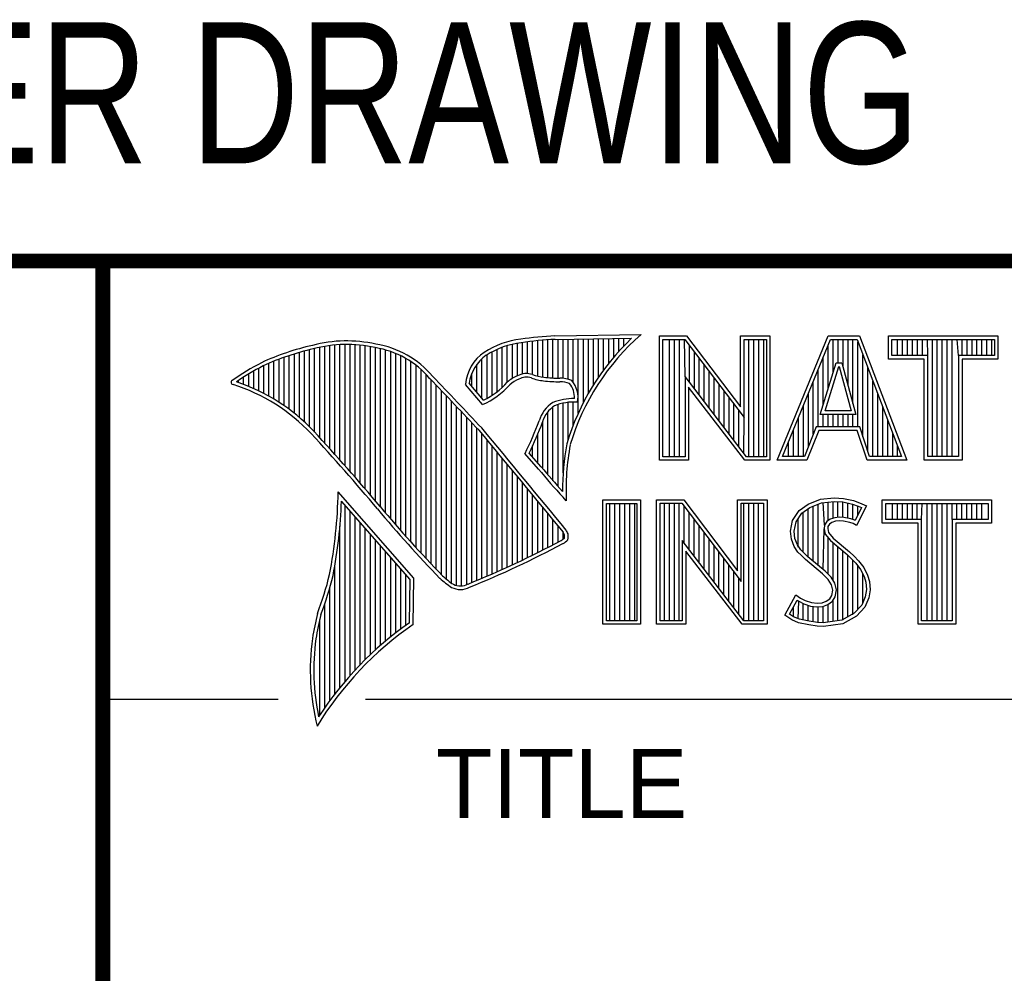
# Model space of a CAD drawing. Header units: inches. Extents: x 0 to 22, y 0 to 17.
# Tile 4 of 10: x 16.3 to 17.6, y 2 to 3.3. Entities that reach past the tile are written whole.
import ezdxf
from ezdxf.enums import TextEntityAlignment as Align

# ---------------------------------------------------------------- set-up
doc = ezdxf.new("R2010")
doc.units = ezdxf.units.IN
doc.header["$LTSCALE"] = 1.21
doc.header["$MEASUREMENT"] = 0
doc.layers.get('0').update_dxf_attribs({"linetype": 'CONTINUOUS'})
doc.styles.get("Standard").update_dxf_attribs({"font": 'txt', "width": 0.8})

msp = doc.modelspace()

# ---------------------------------------------------------------- linework, layer by layer
at = {"color": 2, "linetype": 'CONTINUOUS'}
for p, q in [((16.3737, 2.9596), (21.5037, 2.9596)), ((16.3737, 2.9596), (16.3737, 1.2496)), ((16.375, 2.96), (21.5, 2.96)), ((16.9469, 2.8082), (16.9469, 2.8509)), ((16.9537, 2.8069), (16.9537, 2.8518)), ((16.9606, 2.8048), (16.9606, 2.8525)), ((16.9674, 2.8034), (16.9674, 2.8531)), ((16.9742, 2.8027), (16.9742, 2.8536)), ((16.981, 2.8023), (16.981, 2.854)), ((16.9838, 2.8589), (17.0997, 2.8607)), ((16.9839, 2.8541), (17.087, 2.8557)), ((16.9879, 2.802), (16.9879, 2.8542)), ((16.9947, 2.8019), (16.9947, 2.8543)), ((17.0015, 2.8005), (17.0015, 2.8544)), ((17.0083, 2.7963), (17.0083, 2.8545)), ((17.0152, 2.755), (17.0152, 2.8546)), ((17.022, 2.7691), (17.022, 2.8547)), ((17.0288, 2.7817), (17.0288, 2.8548)), ((17.0357, 2.7931), (17.0357, 2.8549)), ((17.0425, 2.8035), (17.0425, 2.855)), ((17.0493, 2.8131), (17.0493, 2.8551)), ((17.0561, 2.822), (17.0561, 2.8552)), ((17.063, 2.8303), (17.063, 2.8553)), ((17.0698, 2.8381), (17.0698, 2.8554)), ((17.0766, 2.8454), (17.0766, 2.8555)), ((17.1243, 2.8592), (17.1609, 2.8592)), ((17.1243, 2.6915), (17.1243, 2.8592)), ((17.1291, 2.8543), (17.1585, 2.8543)), ((17.1291, 2.6963), (17.1291, 2.8543)), ((17.1381, 2.6963), (17.1381, 2.8543)), ((17.1447, 2.6963), (17.1447, 2.8543)), ((17.1514, 2.6963), (17.1514, 2.8543)), ((17.1589, 2.8042), (17.1581, 2.8543)), ((17.1585, 2.8543), (17.2383, 2.7492)), ((17.1609, 2.8592), (17.2334, 2.7636)), ((17.2334, 2.8592), (17.2732, 2.8592)), ((17.2334, 2.7636), (17.2334, 2.8592)), ((17.2383, 2.8543), (17.2684, 2.8543)), ((17.2383, 2.7492), (17.2383, 2.8543)), ((17.2449, 2.6963), (17.2449, 2.8543)), ((17.2515, 2.6963), (17.2515, 2.8543)), ((17.2582, 2.6963), (17.2582, 2.8543)), ((17.2649, 2.6963), (17.2649, 2.8543)), ((17.2684, 2.8543), (17.2684, 2.6963)), ((17.2732, 2.8592), (17.2732, 2.6915)), ((17.2831, 2.6915), (17.3516, 2.8591)), ((17.2903, 2.6964), (17.3548, 2.8542)), ((17.3516, 2.8591), (17.3938, 2.8591)), ((17.3548, 2.8542), (17.3905, 2.8542)), ((17.3583, 2.8098), (17.3583, 2.8542)), ((17.365, 2.8228), (17.365, 2.8542)), ((17.3717, 2.817), (17.3717, 2.8542)), ((17.3784, 2.7925), (17.3784, 2.8542)), ((17.385, 2.7679), (17.385, 2.8542)), ((17.3905, 2.8542), (17.4504, 2.6964)), ((17.3917, 2.7364), (17.3917, 2.851)), ((17.3938, 2.8591), (17.4574, 2.6915)), ((17.4327, 2.8591), (17.5802, 2.8591)), ((17.4327, 2.8278), (17.4327, 2.8591)), ((17.4375, 2.8542), (17.5753, 2.8542)), ((17.4375, 2.8327), (17.4375, 2.8542)), ((17.4451, 2.8327), (17.4451, 2.8542)), ((17.4518, 2.8327), (17.4518, 2.8542)), ((17.4585, 2.8327), (17.4585, 2.8542)), ((17.4652, 2.8327), (17.4652, 2.8542)), ((17.4718, 2.8327), (17.4718, 2.8542)), ((17.4785, 2.8327), (17.4785, 2.8542)), ((17.4859, 2.8327), (17.4852, 2.8542)), ((17.4919, 2.6964), (17.4919, 2.8542)), ((17.4985, 2.6964), (17.4985, 2.8542)), ((17.5052, 2.6964), (17.5052, 2.8542)), ((17.5119, 2.6964), (17.5119, 2.8542)), ((17.5186, 2.6964), (17.5186, 2.8542)), ((17.5269, 2.8327), (17.5252, 2.8542)), ((17.5319, 2.8327), (17.5319, 2.8542)), ((17.5386, 2.8327), (17.5386, 2.8542)), ((17.5453, 2.8327), (17.5453, 2.8542)), ((17.5519, 2.8327), (17.5519, 2.8542)), ((17.5586, 2.8327), (17.5586, 2.8542)), ((17.5653, 2.8327), (17.5653, 2.8542)), ((17.572, 2.8327), (17.572, 2.8542)), ((17.5753, 2.8542), (17.5753, 2.8327)), ((17.5802, 2.8591), (17.5802, 2.8278)), ((16.6465, 2.7431), (16.6465, 2.8386)), ((16.6533, 2.7366), (16.6533, 2.8403)), ((16.6602, 2.7295), (16.6602, 2.8419)), ((16.667, 2.7221), (16.667, 2.8435)), ((16.6738, 2.7146), (16.6738, 2.8449)), ((16.6806, 2.707), (16.6806, 2.8459)), ((16.6875, 2.6995), (16.6875, 2.8467)), ((16.6943, 2.6918), (16.6943, 2.8472)), ((16.7011, 2.6841), (16.7011, 2.8474)), ((16.708, 2.6764), (16.708, 2.8474)), ((16.7148, 2.6685), (16.7148, 2.847)), ((16.7216, 2.6607), (16.7216, 2.8465)), ((16.7284, 2.6527), (16.7284, 2.8456)), ((16.7353, 2.6447), (16.7353, 2.8445)), ((16.7421, 2.6366), (16.7421, 2.8431)), ((16.7489, 2.6285), (16.7489, 2.8417)), ((16.7557, 2.6204), (16.7557, 2.84)), ((16.7626, 2.6125), (16.7626, 2.8378)), ((16.8991, 2.7788), (16.8991, 2.8375)), ((16.9059, 2.7837), (16.9059, 2.8408)), ((16.9128, 2.7896), (16.9128, 2.8436)), ((16.9196, 2.7966), (16.9196, 2.8459)), ((16.9264, 2.8018), (16.9264, 2.8477)), ((16.9332, 2.8053), (16.9332, 2.849)), ((16.9401, 2.8077), (16.9401, 2.8499)), ((17.1648, 2.7965), (17.1648, 2.8461)), ((17.1714, 2.7879), (17.1714, 2.8373)), ((17.3517, 2.7882), (17.3517, 2.8465)), ((16.6055, 2.7738), (16.6055, 2.8249)), ((16.6124, 2.7696), (16.6124, 2.8276)), ((16.6192, 2.765), (16.6192, 2.8301)), ((16.626, 2.7601), (16.626, 2.8325)), ((16.6329, 2.7549), (16.6329, 2.8347)), ((16.6397, 2.7492), (16.6397, 2.8367)), ((16.7694, 2.6046), (16.7694, 2.8352)), ((16.7762, 2.5968), (16.7762, 2.8321)), ((16.7831, 2.5891), (16.7831, 2.8284)), ((16.7899, 2.5815), (16.7899, 2.8242)), ((16.8855, 2.7749), (16.8855, 2.8281)), ((16.8923, 2.7747), (16.8923, 2.8335)), ((17.1781, 2.7792), (17.1781, 2.8285)), ((17.345, 2.7666), (17.345, 2.8302)), ((17.3984, 2.7232), (17.3984, 2.8334)), ((17.481, 2.8278), (17.4327, 2.8278)), ((17.4859, 2.8327), (17.4375, 2.8327)), ((17.481, 2.6915), (17.481, 2.8278)), ((17.4859, 2.6964), (17.4859, 2.8327)), ((17.5753, 2.8327), (17.5269, 2.8327)), ((17.5269, 2.8327), (17.5269, 2.6964)), ((17.5802, 2.8278), (17.5318, 2.8278)), ((17.5318, 2.8278), (17.5318, 2.6915)), ((16.5782, 2.788), (16.5782, 2.8116)), ((16.5851, 2.7849), (16.5851, 2.8154)), ((16.5919, 2.7815), (16.5919, 2.819)), ((16.5987, 2.7778), (16.5987, 2.8221)), ((16.7967, 2.5739), (16.7967, 2.8193)), ((16.8035, 2.5665), (16.8035, 2.8136)), ((16.8786, 2.783), (16.8786, 2.8206)), ((17.1848, 2.7705), (17.1848, 2.8197)), ((17.1915, 2.7618), (17.1915, 2.8109)), ((17.3383, 2.7364), (17.3383, 2.8138)), ((17.3409, 2.7533), (17.3624, 2.8228)), ((17.3475, 2.7581), (17.3659, 2.8179)), ((17.3624, 2.8228), (17.3701, 2.8228)), ((17.3659, 2.8179), (17.3664, 2.8179)), ((17.3664, 2.8179), (17.3827, 2.7581)), ((17.3701, 2.8228), (17.389, 2.7533)), ((17.4051, 2.7034), (17.4051, 2.8158)), ((16.5578, 2.796), (16.5578, 2.7989)), ((16.5646, 2.7936), (16.5646, 2.8033)), ((16.5714, 2.7909), (16.5714, 2.8075)), ((16.8104, 2.5591), (16.8104, 2.807)), ((16.8172, 2.5519), (16.8172, 2.7996)), ((16.8718, 2.791), (16.8718, 2.8085)), ((17.2418, 2.6963), (17.1589, 2.8042)), ((17.1589, 2.8042), (17.1589, 2.6963)), ((17.1981, 2.7531), (17.1981, 2.8021)), ((17.3316, 2.7267), (17.3316, 2.7975)), ((17.4118, 2.6964), (17.4118, 2.7982)), ((16.824, 2.5447), (16.824, 2.7924)), ((16.8308, 2.5375), (16.8308, 2.7853)), ((16.8864, 2.7664), (16.8632, 2.7937)), ((16.8877, 2.7723), (16.8682, 2.7952)), ((17.2395, 2.6915), (17.1637, 2.7899)), ((17.1637, 2.7899), (17.1637, 2.6915)), ((17.2048, 2.7445), (17.2048, 2.7933)), ((17.2115, 2.7358), (17.2115, 2.7845)), ((16.8377, 2.5314), (16.8377, 2.7781)), ((16.8445, 2.5262), (16.8445, 2.7709)), ((17.2182, 2.7271), (17.2182, 2.7757)), ((17.325, 2.7101), (17.325, 2.7812)), ((17.4184, 2.6964), (17.4184, 2.7806)), ((16.8513, 2.523), (16.8513, 2.7637)), ((16.981, 2.664), (16.981, 2.7634)), ((16.9879, 2.6563), (16.9879, 2.7665)), ((16.9947, 2.6748), (16.9947, 2.7683)), ((17.0015, 2.7195), (17.0015, 2.7694)), ((17.0083, 2.7388), (17.0083, 2.7698)), ((17.2248, 2.7184), (17.2248, 2.7669)), ((17.2315, 2.7098), (17.2315, 2.7581)), ((17.3183, 2.6964), (17.3183, 2.7648)), ((17.3827, 2.7581), (17.3475, 2.7581)), ((17.4251, 2.6964), (17.4251, 2.763)), ((16.8581, 2.5224), (16.8581, 2.7565)), ((16.865, 2.5241), (16.865, 2.7493)), ((16.9674, 2.6802), (16.9674, 2.7444)), ((16.9742, 2.672), (16.9742, 2.7568)), ((17.2382, 2.7011), (17.2383, 2.7492)), ((17.3116, 2.6964), (17.3116, 2.7485)), ((17.389, 2.7533), (17.3409, 2.7533)), ((17.345, 2.7364), (17.345, 2.7533)), ((17.3517, 2.7364), (17.3517, 2.7533)), ((17.3583, 2.7364), (17.3583, 2.7533)), ((17.365, 2.7364), (17.365, 2.7533)), ((17.3717, 2.7364), (17.3717, 2.7533)), ((17.3784, 2.7364), (17.3784, 2.7533)), ((17.385, 2.7364), (17.385, 2.7533)), ((17.4318, 2.6964), (17.4318, 2.7455)), ((16.8718, 2.527), (16.8718, 2.7421)), ((16.8786, 2.5298), (16.8786, 2.7348)), ((17.3049, 2.6964), (17.3049, 2.7322)), ((17.3356, 2.7364), (17.3195, 2.6964)), ((17.3388, 2.7316), (17.3228, 2.6915)), ((17.394, 2.7364), (17.3356, 2.7364)), ((17.3905, 2.7316), (17.3388, 2.7316)), ((17.4039, 2.6915), (17.3905, 2.7316)), ((17.4074, 2.6964), (17.394, 2.7364)), ((16.8855, 2.5327), (16.8855, 2.727)), ((16.8923, 2.5356), (16.8923, 2.7187)), ((16.9606, 2.6882), (16.9606, 2.7266)), ((17.4385, 2.6964), (17.4385, 2.7279)), ((16.8991, 2.5385), (16.8991, 2.7104)), ((16.9537, 2.696), (16.9537, 2.7109)), ((17.2983, 2.6964), (17.2983, 2.7158)), ((17.4451, 2.6964), (17.4451, 2.7103)), ((16.9059, 2.5415), (16.9059, 2.7022)), ((16.9128, 2.5446), (16.9128, 2.6939)), ((16.9616, 2.6797), (16.9434, 2.7005)), ((16.9653, 2.6828), (16.9492, 2.7013)), ((17.1637, 2.6915), (17.1243, 2.6915)), ((17.1589, 2.6963), (17.1291, 2.6963)), ((17.2732, 2.6915), (17.2395, 2.6915)), ((17.2684, 2.6963), (17.2418, 2.6963)), ((17.3228, 2.6915), (17.2831, 2.6915)), ((17.3195, 2.6964), (17.2903, 2.6964)), ((17.4574, 2.6915), (17.4039, 2.6915)), ((17.4504, 2.6964), (17.4074, 2.6964)), ((17.5318, 2.6915), (17.481, 2.6915)), ((17.5269, 2.6964), (17.4859, 2.6964)), ((16.9196, 2.5477), (16.9196, 2.6856)), ((16.9264, 2.5508), (16.9264, 2.6774)), ((16.9332, 2.554), (16.9332, 2.6691)), ((16.9401, 2.5573), (16.9401, 2.6608)), ((16.9469, 2.5606), (16.9469, 2.6526)), ((16.7939, 2.533), (16.6919, 2.6489)), ((16.9537, 2.5639), (16.9537, 2.6443)), ((16.999, 2.637), (16.9946, 2.6418)), ((17.0482, 2.6383), (17.0988, 2.6383)), ((17.0482, 2.4708), (17.0482, 2.6383)), ((17.0988, 2.6383), (17.0988, 2.4708)), ((17.1205, 2.6385), (17.1571, 2.6385)), ((17.1205, 2.4708), (17.1205, 2.6385)), ((17.1571, 2.6385), (17.2296, 2.5429)), ((17.2296, 2.6385), (17.2694, 2.6385)), ((17.2296, 2.5429), (17.2296, 2.6385)), ((17.2694, 2.6385), (17.2694, 2.4708)), ((17.3245, 2.6324), (17.3412, 2.639)), ((17.3412, 2.639), (17.3596, 2.641)), ((17.3596, 2.641), (17.372, 2.6402)), ((17.372, 2.6402), (17.3856, 2.6373)), ((17.4242, 2.6383), (17.5717, 2.6383)), ((17.4242, 2.607), (17.4242, 2.6383)), ((17.5717, 2.6383), (17.5717, 2.607)), ((16.789, 2.5312), (16.6964, 2.6365)), ((16.7011, 2.3939), (16.7011, 2.6311)), ((16.9606, 2.5673), (16.9606, 2.6361)), ((16.9674, 2.5708), (16.9674, 2.6278)), ((17.0531, 2.6334), (17.0939, 2.6334)), ((17.0531, 2.4756), (17.0531, 2.6334)), ((17.0577, 2.4756), (17.0577, 2.6334)), ((17.0644, 2.4756), (17.0644, 2.6334)), ((17.071, 2.4756), (17.071, 2.6334)), ((17.0777, 2.4756), (17.0777, 2.6334)), ((17.0844, 2.4756), (17.0844, 2.6334)), ((17.0911, 2.4756), (17.0911, 2.6334)), ((17.0939, 2.6334), (17.0939, 2.4756)), ((17.1253, 2.6336), (17.1547, 2.6336)), ((17.1253, 2.4756), (17.1253, 2.6336)), ((17.1311, 2.4756), (17.1311, 2.6336)), ((17.1378, 2.4756), (17.1378, 2.6336)), ((17.1445, 2.4756), (17.1445, 2.6336)), ((17.1511, 2.4756), (17.1511, 2.6336)), ((17.1547, 2.6336), (17.2345, 2.5284)), ((17.1578, 2.5799), (17.1578, 2.6295)), ((17.2345, 2.6336), (17.2646, 2.6336)), ((17.2345, 2.5284), (17.2345, 2.6336)), ((17.2379, 2.4756), (17.2379, 2.6336)), ((17.2446, 2.4756), (17.2446, 2.6336)), ((17.2513, 2.4756), (17.2513, 2.6336)), ((17.2579, 2.4756), (17.2579, 2.6336)), ((17.2646, 2.6336), (17.2646, 2.4756)), ((17.3127, 2.6238), (17.3245, 2.6324)), ((17.3162, 2.6204), (17.3269, 2.6281)), ((17.3247, 2.561), (17.3247, 2.6265)), ((17.3269, 2.6281), (17.3424, 2.6343)), ((17.3314, 2.5555), (17.3314, 2.6299)), ((17.338, 2.5499), (17.338, 2.6326)), ((17.3424, 2.6343), (17.3597, 2.6362)), ((17.3466, 2.6041), (17.3447, 2.6345)), ((17.3514, 2.6103), (17.3514, 2.6353)), ((17.3581, 2.6135), (17.3581, 2.636)), ((17.3597, 2.6362), (17.3713, 2.6354)), ((17.3647, 2.6146), (17.3647, 2.6358)), ((17.3713, 2.6354), (17.3843, 2.6326)), ((17.3714, 2.6146), (17.3714, 2.6353)), ((17.3781, 2.6134), (17.3781, 2.6339)), ((17.3843, 2.6326), (17.3921, 2.6299)), ((17.3848, 2.6117), (17.3848, 2.6324)), ((17.3856, 2.6373), (17.3939, 2.6344)), ((17.3966, 2.6278), (17.3879, 2.6106)), ((17.4031, 2.6301), (17.3899, 2.6036)), ((17.3914, 2.6176), (17.3914, 2.6301)), ((17.3921, 2.6299), (17.3966, 2.6278)), ((17.3939, 2.6344), (17.4031, 2.6301)), ((17.429, 2.6334), (17.5669, 2.6334)), ((17.429, 2.6119), (17.429, 2.6334)), ((17.4382, 2.6119), (17.4382, 2.6334)), ((17.4448, 2.6119), (17.4448, 2.6334)), ((17.4515, 2.6119), (17.4515, 2.6334)), ((17.4582, 2.6119), (17.4582, 2.6334)), ((17.4649, 2.6119), (17.4649, 2.6334)), ((17.4716, 2.6119), (17.4716, 2.6334)), ((17.4774, 2.6119), (17.4782, 2.6334)), ((17.4849, 2.4756), (17.4849, 2.6334)), ((17.4916, 2.4756), (17.4916, 2.6334)), ((17.4983, 2.4756), (17.4983, 2.6334)), ((17.5049, 2.4756), (17.5049, 2.6334)), ((17.5116, 2.4756), (17.5116, 2.6334)), ((17.5185, 2.6119), (17.5183, 2.6334)), ((17.525, 2.6119), (17.525, 2.6334)), ((17.5316, 2.6119), (17.5316, 2.6334)), ((17.5383, 2.6119), (17.5383, 2.6334)), ((17.545, 2.6119), (17.545, 2.6334)), ((17.5517, 2.6119), (17.5517, 2.6334)), ((17.5583, 2.6119), (17.5583, 2.6334)), ((17.5669, 2.6334), (17.5669, 2.6119)), ((16.708, 2.4018), (16.708, 2.6233)), ((16.7148, 2.4093), (16.7148, 2.6156)), ((16.9742, 2.5743), (16.9742, 2.6195)), ((17.1645, 2.5712), (17.1645, 2.6207)), ((17.1712, 2.5625), (17.1712, 2.6119)), ((17.3037, 2.6105), (17.3127, 2.6238)), ((17.3083, 2.6086), (17.3162, 2.6204)), ((17.3113, 2.5744), (17.3113, 2.6131)), ((17.318, 2.5677), (17.318, 2.6217)), ((17.3543, 2.6124), (17.3497, 2.609)), ((17.3604, 2.6142), (17.3543, 2.6124)), ((17.3664, 2.6148), (17.3604, 2.6142)), ((17.3726, 2.6145), (17.3664, 2.6148)), ((17.3819, 2.6126), (17.3726, 2.6145)), ((17.3873, 2.6109), (17.3819, 2.6126)), ((17.4774, 2.6119), (17.429, 2.6119)), ((17.4774, 2.4756), (17.4774, 2.6119)), ((17.5669, 2.6119), (17.5185, 2.6119)), ((17.5185, 2.6119), (17.5185, 2.4756)), ((16.6943, 2.3857), (16.6943, 2.603)), ((16.7216, 2.4165), (16.7216, 2.6078)), ((16.7284, 2.4233), (16.7284, 2.6001)), ((16.981, 2.5778), (16.981, 2.6113)), ((16.9879, 2.5814), (16.9879, 2.603)), ((17.1778, 2.5539), (17.1778, 2.6031)), ((17.3009, 2.5961), (17.3037, 2.6105)), ((17.3058, 2.5959), (17.3083, 2.6086)), ((17.3447, 2.5443), (17.3461, 2.5993)), ((17.3466, 2.6041), (17.3461, 2.5993)), ((17.3461, 2.5993), (17.3477, 2.5922)), ((17.3497, 2.609), (17.3466, 2.6041)), ((17.3513, 2.6025), (17.351, 2.5996)), ((17.351, 2.5996), (17.3521, 2.5944)), ((17.3533, 2.6056), (17.3513, 2.6025)), ((17.3565, 2.6079), (17.3533, 2.6056)), ((17.3614, 2.6094), (17.3565, 2.6079)), ((17.3665, 2.6099), (17.3614, 2.6094)), ((17.372, 2.6097), (17.3665, 2.6099)), ((17.3807, 2.6079), (17.372, 2.6097)), ((17.3853, 2.6065), (17.3807, 2.6079)), ((17.3899, 2.6036), (17.3853, 2.6065)), ((17.3879, 2.6106), (17.3873, 2.6109)), ((17.4726, 2.607), (17.4242, 2.607)), ((17.4726, 2.4708), (17.4726, 2.607)), ((17.5717, 2.607), (17.5233, 2.607)), ((17.5233, 2.607), (17.5233, 2.4708)), ((16.7353, 2.4299), (16.7353, 2.5923)), ((16.9947, 2.5853), (16.9947, 2.5948)), ((17.1845, 2.5452), (17.1845, 2.5943)), ((17.1912, 2.5365), (17.1912, 2.5855)), ((17.302, 2.5852), (17.3009, 2.5961)), ((17.3058, 2.5754), (17.302, 2.5852)), ((17.3068, 2.5863), (17.3058, 2.5959)), ((17.3101, 2.5777), (17.3068, 2.5863)), ((17.3477, 2.5922), (17.3547, 2.5835)), ((17.3514, 2.5381), (17.3514, 2.5876)), ((17.3521, 2.5944), (17.3582, 2.5869)), ((17.3582, 2.5869), (17.3804, 2.5685)), ((16.7421, 2.4363), (16.7421, 2.5846)), ((16.7489, 2.4424), (16.7489, 2.5768)), ((17.238, 2.4756), (17.1551, 2.5834)), ((17.1551, 2.5834), (17.1551, 2.4756)), ((17.1979, 2.5278), (17.1979, 2.5767)), ((17.3109, 2.5679), (17.3058, 2.5754)), ((17.3147, 2.571), (17.3101, 2.5777)), ((17.3547, 2.5835), (17.3771, 2.5649)), ((17.3581, 2.5298), (17.3581, 2.5807)), ((17.3647, 2.4755), (17.3647, 2.5752)), ((16.7557, 2.4482), (16.7557, 2.569)), ((16.7626, 2.4538), (16.7626, 2.5613)), ((17.2356, 2.4708), (17.1599, 2.5692)), ((17.1599, 2.5692), (17.1599, 2.4708)), ((17.2045, 2.5192), (17.2045, 2.5679)), ((17.2112, 2.5105), (17.2112, 2.5591)), ((17.3153, 2.5636), (17.3109, 2.5679)), ((17.3243, 2.5614), (17.3147, 2.571)), ((17.321, 2.5578), (17.3153, 2.5636)), ((17.3474, 2.5421), (17.3243, 2.5614)), ((17.3714, 2.4763), (17.3714, 2.5696)), ((17.3771, 2.5649), (17.383, 2.559)), ((17.3781, 2.4808), (17.3781, 2.5639)), ((17.3804, 2.5685), (17.3864, 2.5624)), ((17.383, 2.559), (17.3888, 2.5529)), ((17.3864, 2.5624), (17.3925, 2.5561)), ((16.6875, 2.377), (16.6875, 2.5502)), ((16.7694, 2.4592), (16.7694, 2.5535)), ((16.7762, 2.4644), (16.7762, 2.5458)), ((17.2179, 2.5018), (17.2179, 2.5503)), ((17.3441, 2.5385), (17.321, 2.5578)), ((17.3848, 2.4834), (17.3848, 2.5571)), ((17.3888, 2.5529), (17.3953, 2.5446)), ((17.3914, 2.4908), (17.3914, 2.5495)), ((17.3925, 2.5561), (17.3994, 2.5472)), ((17.3994, 2.5472), (17.4046, 2.5368)), ((16.7831, 2.4694), (16.7831, 2.538)), ((16.7927, 2.4704), (16.7939, 2.533)), ((17.2246, 2.4931), (17.2246, 2.5415)), ((17.2312, 2.4844), (17.2312, 2.5327)), ((17.3516, 2.5311), (17.3441, 2.5385)), ((17.3554, 2.5341), (17.3474, 2.5421)), ((17.3604, 2.5261), (17.3554, 2.5341)), ((17.3953, 2.5446), (17.4001, 2.535)), ((17.3981, 2.4982), (17.3981, 2.5389)), ((17.4001, 2.535), (17.4024, 2.5275)), ((17.4046, 2.5368), (17.4072, 2.5285)), ((16.6806, 2.368), (16.6806, 2.52)), ((16.788, 2.4729), (16.789, 2.5312)), ((17.3559, 2.5241), (17.3516, 2.5311)), ((17.3579, 2.5169), (17.3559, 2.5241)), ((17.3629, 2.5171), (17.3604, 2.5261)), ((17.4024, 2.5275), (17.4031, 2.5174)), ((17.4072, 2.5285), (17.408, 2.5172)), ((17.2931, 2.483), (17.3081, 2.5106)), ((17.3081, 2.5106), (17.3144, 2.506)), ((17.3144, 2.506), (17.3207, 2.5028)), ((17.3536, 2.5051), (17.3565, 2.5097)), ((17.3565, 2.5097), (17.3579, 2.5169)), ((17.3572, 2.5017), (17.3611, 2.5079)), ((17.3611, 2.5079), (17.3629, 2.5171)), ((17.4016, 2.5077), (17.3967, 2.4966)), ((17.4063, 2.5063), (17.4008, 2.4939)), ((17.4031, 2.5174), (17.4016, 2.5077)), ((17.408, 2.5172), (17.4063, 2.5063)), ((16.6738, 2.3584), (16.6738, 2.4982)), ((17.2995, 2.4845), (17.3097, 2.5034)), ((17.3047, 2.481), (17.3047, 2.4941)), ((17.3097, 2.5034), (17.3119, 2.5018)), ((17.3113, 2.478), (17.3119, 2.5018)), ((17.3119, 2.5018), (17.3189, 2.4983)), ((17.318, 2.4765), (17.318, 2.4986)), ((17.3189, 2.4983), (17.328, 2.4952)), ((17.3207, 2.5028), (17.3291, 2.5)), ((17.3247, 2.475), (17.3247, 2.4963)), ((17.328, 2.4952), (17.3365, 2.4942)), ((17.3291, 2.5), (17.3366, 2.4991)), ((17.3314, 2.474), (17.3314, 2.4948)), ((17.3365, 2.4942), (17.3446, 2.4949)), ((17.3366, 2.4991), (17.3435, 2.4997)), ((17.338, 2.473), (17.338, 2.494)), ((17.3435, 2.4997), (17.3487, 2.5017)), ((17.3446, 2.4949), (17.351, 2.4974)), ((17.3447, 2.4728), (17.3447, 2.4949)), ((17.3487, 2.5017), (17.3536, 2.5051)), ((17.351, 2.4974), (17.3572, 2.5017)), ((17.3514, 2.4737), (17.3514, 2.4975)), ((17.3581, 2.4746), (17.3581, 2.5024)), ((17.3967, 2.4966), (17.3868, 2.4857)), ((17.4008, 2.4939), (17.3899, 2.4818)), ((17.3026, 2.4766), (17.2931, 2.483)), ((17.3049, 2.4809), (17.2995, 2.4845)), ((17.3132, 2.4775), (17.3049, 2.4809)), ((17.3868, 2.4857), (17.3699, 2.4761)), ((17.3899, 2.4818), (17.3714, 2.4714)), ((16.667, 2.3482), (16.667, 2.477)), ((17.0988, 2.4708), (17.0482, 2.4708)), ((17.0939, 2.4756), (17.0531, 2.4756)), ((17.1599, 2.4708), (17.1205, 2.4708)), ((17.1551, 2.4756), (17.1253, 2.4756)), ((17.2694, 2.4708), (17.2356, 2.4708)), ((17.2646, 2.4756), (17.238, 2.4756)), ((17.3118, 2.4729), (17.3026, 2.4766)), ((17.3254, 2.47), (17.3118, 2.4729)), ((17.3262, 2.4748), (17.3132, 2.4775)), ((17.3369, 2.4683), (17.3254, 2.47)), ((17.3373, 2.4731), (17.3262, 2.4748)), ((17.3452, 2.468), (17.3369, 2.4683)), ((17.345, 2.4729), (17.3373, 2.4731)), ((17.3699, 2.4761), (17.345, 2.4729)), ((17.3714, 2.4714), (17.3452, 2.468)), ((17.5233, 2.4708), (17.4726, 2.4708)), ((17.5185, 2.4756), (17.4774, 2.4756)), ((16.375, 2.37), (16.6109, 2.37)), ((16.7288, 2.37), (21.5, 2.37))]:
    msp.add_line(p, q, dxfattribs=at)
at = {"color": 7, "linetype": 'CONTINUOUS', "const_width": 0.02}
for points in [[(13.6, 2.9595), (21.5, 2.96)], [(16.375, 2.96), (16.375, 0.5)]]:
    msp.add_lwpolyline(points, dxfattribs=at)
at = {"color": 2, "linetype": 'CONTINUOUS'}
for centre, radius, start, end in [((16.7034, 2.6747), 0.1775, 77.2819, 105.0682), ((16.9502, 2.7423), 0.1128, 96.3009, 123.1685), ((17.0005, 2.4511), 0.4082, 92.3475, 98.8367), ((17.0005, 2.4511), 0.4034, 92.3569, 98.8525), ((17.308, 2.6221), 0.3216, 133.4014, 163.4571), ((17.308, 2.6221), 0.3168, 131.1193, 163.4132), ((16.7315, 2.5144), 0.3399, 102.6162, 114.8514), ((16.7315, 2.5144), 0.3351, 102.5989, 114.8296), ((16.7034, 2.6747), 0.1727, 77.2314, 105.1003), ((16.7222, 2.7226), 0.1221, 40.1653, 80.8429), ((16.7222, 2.7226), 0.1269, 40.2333, 80.7735), ((16.9502, 2.7423), 0.108, 96.2443, 123.1259), ((16.923, 2.7875), 0.0602, 125.032, 174.0466), ((16.923, 2.7875), 0.0554, 125.1142, 171.9572), ((16.7759, 2.4698), 0.3996, 117.9347, 124.5691), ((16.7759, 2.4698), 0.3948, 117.954, 124.0374), ((16.5507, 2.7963), 0.00298, 121.3543, 265.8048), ((9.1994, -4.4938), 10.5463, 43.2461, 43.76704), ((9.199, -4.4944), 10.5518, 43.24607, 43.76701), ((16.9517, 2.7612), 0.0478, 112.9196, 132.2699), ((16.9517, 2.7612), 0.043, 112.6662, 131.9321), ((16.9455, 2.7813), 0.0269, 72.6128, 117.3853), ((16.9455, 2.7813), 0.0221, 72.9381, 117.8635), ((16.977, 2.8697), 0.0718, 249.5515, 263.1636), ((16.977, 2.8697), 0.067, 249.4455, 263.1373), ((16.9944, 3.0501), 0.253, 264.1107, 269.1006), ((16.9944, 3.0501), 0.2482, 264.1189, 269.068), ((16.9917, 2.7681), 0.0339, 64.4685, 92.2537), ((16.9917, 2.7681), 0.0291, 66.3231, 92.5053), ((16.9825, 2.7769), 0.0323, 347.1178, 42.4037), ((16.4773, 2.5601), 0.2445, 43.1672, 72.5708), ((16.4772, 2.5601), 0.2493, 43.1664, 71.8497), ((16.8429, 2.8642), 0.107, 293.9928, 318.4439), ((16.8429, 2.8642), 0.1022, 295.9966, 318.5916), ((16.9825, 2.7769), 0.0275, 355.2987, 40.4494), ((17.0094, 2.698), 0.0767, 89.6565, 111.8738), ((17.0047, 2.732), 0.0441, 122.6948, 163.4996), ((17.0047, 2.732), 0.0393, 123.3496, 163.7165), ((17.0094, 2.698), 0.0719, 86.3769, 111.5054), ((16.5488, 2.8964), 0.4406, 333.6063, 339.8409), ((117.205, 85.4976), 130.0576, 219.522219, 219.6006), ((117.1292, 85.4341), 129.954, 219.521832, 219.600442), ((16.5488, 2.8963), 0.4454, 334.022, 339.8635), ((14.6645, 0.8858), 2.7122, 39.9143, 42.7655), ((14.6639, 0.8852), 2.7178, 39.9159, 42.7668), ((17.3248, 2.6518), 0.3309, 169.2392, 180.3763), ((17.3248, 2.6518), 0.3261, 169.2807, 182.6075), ((17.5234, 3.1364), 0.724, 219.1087, 223.0885), ((17.5234, 3.1364), 0.7192, 219.1032, 222.5932), ((16.0461, 2.6599), 0.6459, 349.0852, 359.0204), ((16.0461, 2.6599), 0.6507, 349.0758, 357.94), ((18.1342, 3.7937), 1.815, 220.0434, 224.0127), ((18.1343, 3.7937), 1.8102, 220.042, 224.0069), ((16.98, 2.6057), 0.0252, 299.2501, 311.2614), ((16.9709, 2.5786), 0.0288, 26.3697, 33.9), ((16.9687, 2.5899), 0.028, 353.6797, 3.043), ((16.9709, 2.5786), 0.0336, 24.6866, 34.3242), ((16.9687, 2.5899), 0.0328, 350.4758, 4.7759), ((16.3916, 3.7016), 1.269, 291.9871, 298.2491), ((16.3917, 3.7016), 1.2737, 291.9984, 298.2504), ((16.98, 2.6057), 0.03, 299.1847, 314.8198), ((16.2632, 2.6388), 0.4292, 339.0712, 346.3669), ((16.2632, 2.6388), 0.434, 339.1085, 346.381), ((16.9079, 2.6176), 0.116, 227.0911, 236.9191), ((16.9079, 2.6176), 0.1112, 227.1627, 236.7917), ((16.8565, 2.5437), 0.0261, 242.8484, 298.0511), ((16.8565, 2.5437), 0.0213, 243.4913, 298.7009), ((17.0658, 2.3848), 0.4141, 165.9359, 170.6858), ((17.0658, 2.3848), 0.4093, 165.9761, 170.6762), ((17.0508, 2.0969), 0.454, 124.6428, 148.5563), ((17.0508, 2.0969), 0.4588, 124.9509, 147.098), ((16.9723, 2.4095), 0.318, 172.3562, 193.7958), ((16.9723, 2.4095), 0.3132, 172.3688, 191.6866)]:
    msp.add_arc(centre, radius, start, end, dxfattribs=at)

# ---------------------------------------------------------------- texts
at = {"color": 7, "linetype": 'CONTINUOUS', "width": 0.8}
msp.add_text('CUSTOMER DRAWING', height=0.19, dxfattribs=at).set_placement((16.3742, 3.0911), align=Align.CENTER)
at = {"color": 2, "linetype": 'CONTINUOUS'}
msp.add_text('TITLE', height=0.093, dxfattribs=at).set_placement((16.8235, 2.21))

doc.saveas('drawing.dxf')
